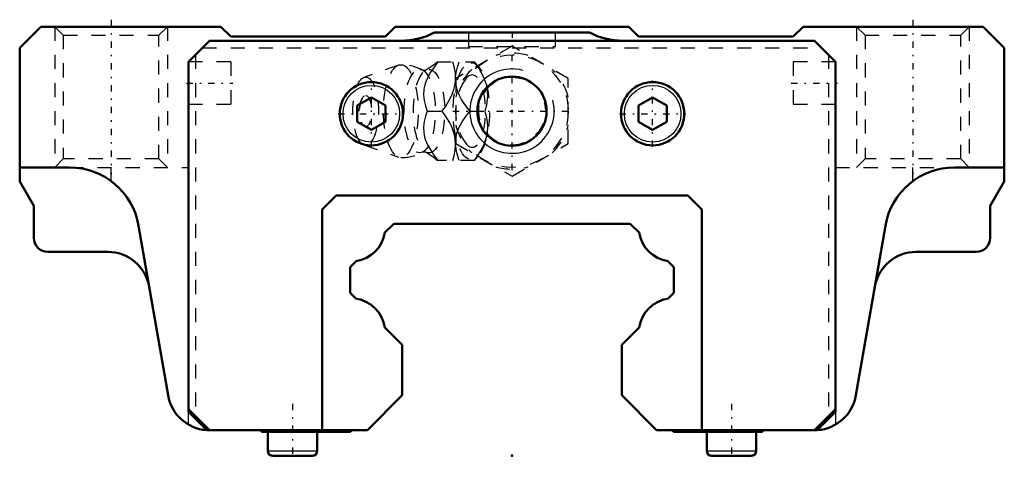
# Model space of a CAD drawing. Header units: millimetres. Extents: x -35 to 35, y -0.2 to 31.
import ezdxf

# ---------------------------------------------------------------- set-up
doc = ezdxf.new("R2010")
doc.units = ezdxf.units.MM
doc.linetypes.add('Center', pattern=[1.5, 0.45, -0.5, 0.05, -0.5])
doc.linetypes.add('Dashed', pattern=[2, 1, -1])
for name, color, linetype, lineweight in [('2d ConnectionPoints', 7, 'Continuous', 50), ('AM_0', 7, 'Continuous', 50), ('AM_4', 3, 'Continuous', 25), ('AM_5', 3, 'Continuous', 25), ('AM_7', 7, 'Center', 25), ('AM_9', 6, 'Dashed', 25)]:
    doc.layers.add(name, color=color, linetype=linetype, lineweight=lineweight)

# ---------------------------------------------------------------- blocks, each defined once
blk = doc.blocks.new('1_ndiqpizyj08thtymcoamchw2u________0_in_HSR25C1SS_GK__BLOCK_1B_M6F__2')
at = {"layer": 'AM_5', "linetype": 'Dashed'}
blk.add_arc((0, 24.5), 2.386, 75, 15, dxfattribs=at)
at = {"layer": 'AM_7'}
for p, q in [((0, 20.3), (0, 28.7)), ((-4.2, 24.5), (4.2, 24.5))]:
    blk.add_line(p, q, dxfattribs=at)
at = {"layer": 'AM_9'}
for p, q in [((0, 29.119), (-4, 26.809)), ((4, 26.809), (0, 29.119)), ((-5.317, 28), (-2.667, 28)), ((-2.371, 27.651), (-2.667, 28)), ((-8.065, 27.771), (-10.522, 26.903)), ((-4, 26.809), (-4, 22.191)), ((4, 22.191), (4, 26.809)), ((-6.03, 24.5), (-4.96, 24.5)), ((-3.002, 24.5), (-1.932, 24.5)), ((-10.522, 22.097), (-8.065, 21.229)), ((-4, 22.191), (0, 19.881)), ((0, 19.881), (4, 22.191)), ((-2.667, 21), (-5.317, 21)), ((-2.667, 21), (-2.371, 21.349))]:
    blk.add_line(p, q, dxfattribs=at)
for points in [[(-5.273, 28), (-5.544, 27.636), (-5.795, 27.263), (-6.013, 26.878), (-6.18, 26.469), (-6.273, 26.054), (-6.286, 25.646), (-6.236, 25.25), (-6.145, 24.871), (-6.03, 24.5)], [(-5.316, 28.002), (-5.444, 27.884), (-5.606, 27.752), (-5.795, 27.614), (-6.01, 27.476), (-6.13, 27.407)], [(-4.96, 24.5), (-4.706, 24.859), (-4.479, 25.229), (-4.283, 25.625), (-4.136, 26.03), (-4.067, 26.311), (-4.026, 26.591), (-4.013, 26.878), (-4.026, 27.16), (-4.092, 27.586), (-4.203, 28)], [(-4.014, 26.869), (-3.965, 27.25), (-3.874, 27.629), (-3.759, 28)], [(-2.689, 28), (-2.435, 27.641), (-2.208, 27.271), (-2.012, 26.875), (-1.865, 26.47), (-1.796, 26.189), (-1.755, 25.909), (-1.742, 25.622), (-1.755, 25.34), (-1.821, 24.914), (-1.932, 24.5)], [(-6.128, 27.408), (-6.145, 27.4), (-6.182, 27.389), (-6.238, 27.384), (-6.298, 27.392), (-6.331, 27.402), (-6.341, 27.407)], [(-4.001, 26.436), (-4.002, 26.446), (-4.016, 26.833)], [(-3.002, 24.5), (-3.399, 25.046), (-3.581, 25.33), (-3.742, 25.622), (-3.908, 26.025), (-4.001, 26.436)], [(-4.203, 21), (-4.104, 21.359), (-4.038, 21.729), (-4.013, 22.125), (-4.04, 22.53), (-4.093, 22.811), (-4.174, 23.091), (-4.284, 23.378), (-4.419, 23.66), (-4.669, 24.086), (-4.96, 24.5)], [(-4.003, 22.552), (-3.917, 22.946), (-3.756, 23.351), (-3.532, 23.75), (-3.277, 24.129), (-3.002, 24.5)], [(-1.932, 24.5), (-1.833, 24.141), (-1.767, 23.771), (-1.742, 23.375), (-1.77, 22.97), (-1.822, 22.689), (-1.903, 22.409), (-2.013, 22.122), (-2.148, 21.84), (-2.398, 21.414), (-2.689, 21)], [(-6.03, 24.5), (-6.143, 24.136), (-6.234, 23.763), (-6.285, 23.378), (-6.275, 22.969), (-6.188, 22.554), (-6.024, 22.146), (-5.803, 21.75), (-5.548, 21.371), (-5.273, 21)], [(-4.014, 22.134), (-4.006, 22.525), (-4.003, 22.552)], [(-3.759, 21), (-3.92, 21.546), (-3.979, 21.83), (-4.013, 22.118)], [(-6.342, 21.593), (-6.329, 21.599), (-6.295, 21.609), (-6.241, 21.616), (-6.175, 21.609), (-6.141, 21.598), (-6.128, 21.592)], [(-6.128, 21.592), (-6.022, 21.531), (-5.814, 21.399), (-5.631, 21.267), (-5.471, 21.138), (-5.334, 21.016), (-5.313, 20.996)]]:
    blk.add_lwpolyline(points, dxfattribs=at)
blk.add_circle((0, 24.5), 4, dxfattribs=at)
for centre, radius, start, end in [((0, 24.5), 4.12, 73.86243, 106.13757), ((-7.903, 24.5), 3.3, 61.76048, 90), ((0, 24.5), 4.12, 133.86243, 166.13757), ((0, 24.5), 4.12, 13.86243, 46.13757), ((-9.071, 24.5), 1.82, 148.36971, 211.63029), ((0, 24.5), 4.12, 193.86243, 226.13757), ((0, 24.5), 4.12, 313.86243, 346.13757), ((-7.903, 24.5), 3.3, 270, 298.23952), ((0, 24.5), 4.12, 253.86243, 286.13757)]:
    blk.add_arc(centre, radius, start, end, dxfattribs=at)
for centre, major_axis in [((-7.903, 24.5), (0, 3.3)), ((-6.561, 24.5), (0, 2.965)), ((-5.9, 24.5), (0, 2.971)), ((-2.893, 24.5), (0, 3.445)), ((-10.403, 24.5), (0, 2.424)), ((-10.403, 24.5), (0, 1.117))]:
    blk.add_ellipse(centre, major_axis=major_axis, ratio=0.374607, dxfattribs=at)
blk.add_ellipse((-2.841, 24.5), major_axis=(0, -2.572), ratio=0.374607, start_param=5.781061, end_param=9.926902, dxfattribs=at)
blk = doc.blocks.new('2_HSR25CSSB_M6F11_S_0_in_HSR25C1SS_GK__BLOCK_1B_M6F__2')
at = {"layer": 'AM_0'}
for p, q in [((-33.5, 30.5), (-35, 29)), ((-20.7, 30.5), (-33.5, 30.5)), ((-20, 29.8), (-20.7, 30.5)), ((-8.3, 30.5), (-9, 29.8)), ((8.3, 30.5), (-8.3, 30.5)), ((5.5, 30.1), (-5.5, 30.1)), ((9, 29.8), (8.3, 30.5)), ((20.7, 30.5), (20, 29.8)), ((33.5, 30.5), (20.7, 30.5)), ((35, 29), (33.5, 30.5)), ((-23, 28), (-21.5, 29.5)), ((-21.5, 29.5), (21.5, 29.5)), ((-9, 29.8), (-20, 29.8)), ((20, 29.8), (9, 29.8)), ((21.5, 29.5), (23, 28)), ((-35, 29), (-35, 19.5)), ((35, 19.5), (35, 29)), ((-23, 28), (-23, 3.117)), ((23, 28), (23, 3.117)), ((-10, 25.472), (-11, 24.894)), ((-9, 24.894), (-10, 25.472)), ((10, 25.472), (9, 24.894)), ((11, 24.894), (10, 25.472)), ((-11, 24.894), (-11, 23.74)), ((-9, 23.74), (-9, 24.894)), ((9, 24.894), (9, 23.74)), ((11, 23.74), (11, 24.894)), ((-11, 23.74), (-10, 23.162)), ((-10, 23.162), (-9, 23.74)), ((9, 23.74), (10, 23.162)), ((10, 23.162), (11, 23.74)), ((-31.469, 20.5), (-35, 20.5)), ((35, 20.5), (31.469, 20.5)), ((-35, 19.5), (-34, 17.768)), ((34, 17.768), (35, 19.5)), ((-12.5, 18.5), (-13.5, 17.5)), ((12.5, 18.5), (-12.5, 18.5)), ((13.5, 17.5), (12.5, 18.5)), ((-34, 17.768), (-34, 15.5)), ((-13.5, 17.5), (-13.5, 1.817)), ((13.5, 1.817), (13.5, 17.5)), ((34, 15.5), (34, 17.768)), ((-26.542, 16.356), (-24.449, 4.304)), ((-8.41, 16.5), (-9.033, 15.877)), ((8.41, 16.5), (-8.41, 16.5)), ((9.033, 15.877), (8.41, 16.5)), ((24.449, 4.304), (26.542, 16.356)), ((-33, 14.5), (-28.744, 14.5)), ((28.744, 14.5), (33, 14.5)), ((-11.077, 13.833), (-11.5, 13.41)), ((-11.5, 13.41), (-11.5, 11.58)), ((11.5, 13.41), (11.077, 13.833)), ((11.5, 11.58), (11.5, 13.41)), ((-11.5, 11.58), (-11.091, 11.171)), ((11.091, 11.171), (11.5, 11.58)), ((-9.031, 9.11), (-7.8, 7.88)), ((7.8, 7.88), (9.031, 9.11)), ((-7.8, 7.88), (-7.8, 4.3)), ((7.8, 4.3), (7.8, 7.88)), ((-7.8, 4.3), (-10.283, 1.817)), ((7.8, 4.3), (10.283, 1.817)), ((-23, 3.317), (-21.5, 1.817)), ((-21.7, 1.817), (-23, 3.117)), ((-22.5, 2.817), (-22.5, 2.617)), ((21.5, 1.817), (23, 3.317)), ((23, 3.117), (21.7, 1.817)), ((22.5, 2.817), (22.5, 2.617)), ((-21.7, 1.817), (-10.283, 1.817)), ((-17.8, 1.817), (-17.8, 1.717)), ((-17.8, 1.717), (-11.5, 1.717)), ((-17.359, 1.717), (-17.359, 0.352)), ((-13.841, 0.352), (-13.841, 1.717)), ((10.283, 1.817), (21.7, 1.817)), ((11.5, 1.717), (17.8, 1.717)), ((13.841, 1.717), (13.841, 0.352)), ((17.359, 0.352), (17.359, 1.717)), ((17.8, 1.717), (17.8, 1.817)), ((-17.007, 0), (-14.193, 0)), ((14.193, 0), (17.007, 0))]:
    blk.add_line(p, q, dxfattribs=at)
for centre, radius in [((0, 24.5), 2.458), ((-10, 24.317), 2.25), ((10, 24.317), 2.25)]:
    blk.add_circle(centre, radius, dxfattribs=at)
for centre, radius, start, end in [((-7.875, 34.5), 5, 270, 298.35764), ((7.875, 34.5), 5, 241.64236, 270), ((-31.469, 15.5), 5, 9.85219, 90), ((31.469, 15.5), 5, 90, 170.14781), ((-33, 15.5), 1, 180, 270), ((-11.48, 16.28), 2.48, 279.35099, 350.64901), ((11.48, 16.28), 2.48, 189.35099, 260.64901), ((33, 15.5), 1, 270, 360), ((-28.744, 11.5), 3, 9.85219, 90), ((28.744, 11.5), 3, 90, 170.14781), ((-11.48, 8.722), 2.48, 9.01322, 80.98678), ((11.48, 8.722), 2.48, 99.01322, 170.98678), ((-21.493, 4.817), 3, 189.85219, 265.9058), ((21.493, 4.817), 3, 274.0942, 350.14781), ((-11.5, 1.817), 0.1, 270, 360), ((11.5, 1.817), 0.1, 180, 270), ((-17.007, 0.352), 0.352, 180, 270), ((-14.193, 0.352), 0.352, 270, 0), ((14.193, 0.352), 0.352, 180, 270), ((17.007, 0.352), 0.352, 270, 0)]:
    blk.add_arc(centre, radius, start, end, dxfattribs=at)
at = {"layer": 'AM_4'}
for p, q in [((-17.359, 0.352), (-13.841, 0.352)), ((13.841, 0.352), (17.359, 0.352))]:
    blk.add_line(p, q, dxfattribs=at)
for centre in [(-10, 24.317), (10, 24.317)]:
    blk.add_circle(centre, 2.012, dxfattribs=at)
at = {"layer": 'AM_5', "linetype": 'Dashed'}
for p, q in [((-32.5, 30.5), (-32.5, 20.5)), ((-24.5, 30.5), (-24.5, 20.5)), ((24.5, 30.5), (24.5, 20.5)), ((32.5, 30.5), (32.5, 20.5))]:
    blk.add_line(p, q, dxfattribs=at)
at = {"layer": 'AM_5'}
blk.add_arc((0, 24.5), 3, 75, 15, dxfattribs=at)
at = {"layer": 'AM_7'}
for p, q in [((-28.5, 31), (-28.5, 20)), ((28.5, 31), (28.5, 20)), ((0, 30.15), (0, 29.05)), ((-10, 21.954), (-10, 26.68)), ((10, 21.954), (10, 26.68)), ((-23.15, 26.5), (-19.85, 26.5)), ((19.85, 26.5), (23.15, 26.5)), ((-12.363, 24.317), (-7.637, 24.317)), ((7.638, 24.317), (12.363, 24.317)), ((-15.6, 3.694), (-15.6, -0.176)), ((15.6, 3.694), (15.6, -0.176))]:
    blk.add_line(p, q, dxfattribs=at)
at = {"layer": 'AM_9'}
for p, q in [((-32.5, 30.5), (-31.9, 29.9)), ((-25.1, 29.9), (-24.5, 30.5)), ((-3.1, 30.1), (-3.1, 29.1)), ((3.1, 29.1), (3.1, 30.1)), ((24.5, 30.5), (25.1, 29.9)), ((31.9, 29.9), (32.5, 30.5)), ((-31.9, 29.9), (-31.9, 21.1)), ((-31.9, 29.9), (-25.1, 29.9)), ((-25.1, 21.1), (-25.1, 29.9)), ((25.1, 29.9), (25.1, 21.1)), ((25.1, 29.9), (31.9, 29.9)), ((31.9, 21.1), (31.9, 29.9)), ((-22, 29), (22, 29)), ((-3.1, 29.1), (3.1, 29.1)), ((-20, 28), (-23, 28)), ((-22.5, 28.5), (-22.5, 2.817)), ((-20, 28), (-20, 25)), ((23, 28), (20, 28)), ((20, 28), (20, 25)), ((22.5, 28.5), (22.5, 2.817)), ((-23, 25), (-20, 25)), ((20, 25), (23, 25)), ((-31.9, 21.1), (-32.5, 20.5)), ((-25.1, 21.1), (-31.9, 21.1)), ((-24.5, 20.5), (-25.1, 21.1)), ((25.1, 21.1), (24.5, 20.5)), ((31.9, 21.1), (25.1, 21.1)), ((32.5, 20.5), (31.9, 21.1)), ((-31.469, 20.5), (-23, 20.5)), ((-28.5, 19.523), (-28.5, 20.5)), ((23, 20.5), (31.469, 20.5)), ((28.5, 19.523), (28.5, 20.5)), ((-23, 2.225), (-23, 3.117)), ((23, 3.117), (23, 2.225))]:
    blk.add_line(p, q, dxfattribs=at)
for centre, start, end in [((-21.493, 4.817), 265.9058, 270), ((21.493, 4.817), 270, 274.0942)]:
    blk.add_arc(centre, 3, start, end, dxfattribs=at)

msp = doc.modelspace()

# ---------------------------------------------------------------- linework, layer by layer
at = {"layer": '2d ConnectionPoints'}
for p in [(0, 24.5), (0, 24.5), (0, 0)]:
    msp.add_point(p, dxfattribs=at)

# ---------------------------------------------------------------- block references
for name in ['2_HSR25CSSB_M6F11_S_0_in_HSR25C1SS_GK__BLOCK_1B_M6F__2', '1_ndiqpizyj08thtymcoamchw2u________0_in_HSR25C1SS_GK__BLOCK_1B_M6F__2']:
    msp.add_blockref(name, (0, 0))

doc.saveas('drawing.dxf')
